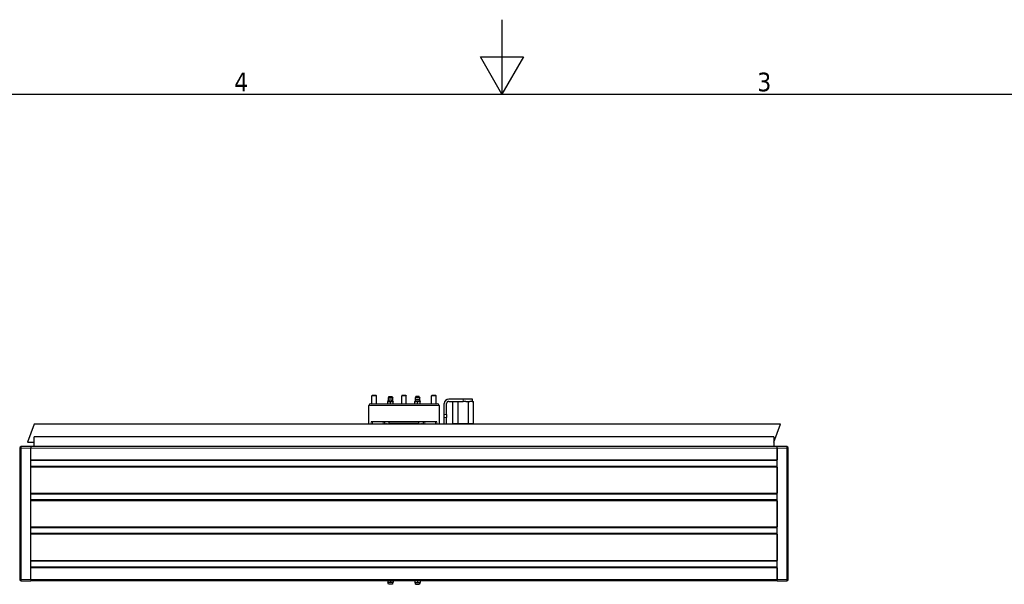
# Model space of a CAD drawing. Header units: millimetres. Extents: x 0 to 4200, y 0 to 2970.
# Tile 16 of 17: x 1454 to 2773, y 2213 to 2970. Entities that reach past the tile are written whole.
import ezdxf

# ---------------------------------------------------------------- set-up
doc = ezdxf.new("R2010")
doc.units = ezdxf.units.MM
doc.header["$LTSCALE"] = 7
for name, color, linetype, lineweight in [('Bordo (ISO)', 7, 'Continuous', 25), ('Visibile (ISO)', 7, 'Continuous', 25), ('Visibile sottile (ISO)', 7, 'Continuous', 13)]:
    doc.layers.add(name, color=color, linetype=linetype, lineweight=lineweight)
doc.styles.add('Testo nota (ISO)', font='tahoma.ttf')

# ---------------------------------------------------------------- blocks, each defined once
blk = doc.blocks.new('Bordi Bordo di default')
at = {"layer": 'Bordo (ISO)', "flags": 128}
for points in [[(210, 297), (210, 287), (207.11, 292), (212.89, 292), (210, 287)], [(10, 10), (10, 287), (410, 287), (410, 10), (10, 10)]]:
    blk.add_lwpolyline(points, dxfattribs=at)
at = {"layer": 'Bordo (ISO)', "char_height": 2.5, "attachment_point": 7, "style": 'Testo nota (ISO)'}
for s, insert in [('4', (174.13, 287.4)), ('3', (244.22, 287.35))]:
    blk.add_mtext(s, dxfattribs=dict(at, insert=insert))

msp = doc.modelspace()

# ---------------------------------------------------------------- linework, layer by layer
at = {"layer": 'Visibile (ISO)'}
for p, q in [((1923.7, 2455), (2013.7, 2455)), ((1926.3, 2466.5), (1925.7, 2465.9)), ((1931.7, 2465.9), (1925.7, 2465.9)), ((1925.7, 2455), (1925.7, 2465.9)), ((1926.3, 2466.5), (1931.1, 2466.5)), ((1931.1, 2466.5), (1931.7, 2465.9)), ((1931.7, 2455), (1931.7, 2465.9)), ((1947, 2458), (1954, 2458)), ((1947, 2455.3), (1947, 2457.7)), ((1948.2, 2464.8), (1947.3, 2463)), ((1947.3, 2463), (1953.7, 2463)), ((1947.8, 2460.6), (1953.1, 2460.6)), ((1948.2, 2464.8), (1952.7, 2464.8)), ((1950.5, 2455.3), (1950.5, 2457.7)), ((1952.7, 2464.8), (1953.7, 2463)), ((1954, 2455.3), (1954, 2457.7)), ((1966.3, 2466.5), (1965.7, 2465.9)), ((1971.7, 2465.9), (1965.7, 2465.9)), ((1965.7, 2455), (1965.7, 2465.9)), ((1966.3, 2466.5), (1971.1, 2466.5)), ((1971.1, 2466.5), (1971.7, 2465.9)), ((1971.7, 2455), (1971.7, 2465.9)), ((1990.4, 2458), (1983.4, 2458)), ((1983.4, 2455.3), (1983.4, 2457.7)), ((1984.6, 2464.8), (1983.7, 2463)), ((1990.1, 2463), (1983.7, 2463)), ((1989.5, 2460.6), (1984.2, 2460.6)), ((1989.1, 2464.8), (1984.6, 2464.8)), ((1986.9, 2455.3), (1986.9, 2457.7)), ((1989.1, 2464.8), (1990.1, 2463)), ((1990.4, 2455.3), (1990.4, 2457.7)), ((2006.3, 2466.5), (2005.7, 2465.9)), ((2011.7, 2465.9), (2005.7, 2465.9)), ((2005.7, 2455), (2005.7, 2465.9)), ((2006.3, 2466.5), (2011.1, 2466.5)), ((2011.1, 2466.5), (2011.7, 2465.9)), ((2011.7, 2455), (2011.7, 2465.9)), ((2022.7, 2440.9), (2022.7, 2455.4)), ((2025.7, 2440.9), (2025.7, 2455.4)), ((2048.2, 2461.4), (2028.7, 2461.4)), ((2028.7, 2458.4), (2048.2, 2458.4)), ((2034.3, 2428.4), (2034.3, 2458.4)), ((2041.3, 2428.4), (2041.3, 2458.4)), ((2060.7, 2461.4), (2048.2, 2461.4)), ((2051.7, 2458.4), (2048.2, 2458.4)), ((2051.7, 2458.4), (2055.1, 2458.4)), ((2055.1, 2458.4), (2056.8, 2458.4)), ((2055.1, 2428.4), (2055.1, 2458.4)), ((2060.3, 2458.4), (2056.8, 2458.4)), ((2060.3, 2458.4), (2062, 2458.4)), ((2060.7, 2458.4), (2060.7, 2461.4)), ((2062, 2428.4), (2062, 2458.4)), ((1921.7, 2427.7), (1921.7, 2453)), ((2015.7, 2453), (2015.7, 2427.7)), ((2012.7, 2430.7), (1924.7, 2430.7)), ((1942.9, 2427.7), (1942.9, 2430.7)), ((1943.7, 2428.4), (1943.5, 2428.4)), ((1943.7, 2428.4), (1945.3, 2428.4)), ((1946, 2428.4), (1945.3, 2428.4)), ((1946, 2428.4), (1949, 2428.4)), ((1989.2, 2428.7), (1948.2, 2428.7)), ((1948.2, 2428.4), (1948.2, 2428.7)), ((1948.7, 2428.7), (1948.7, 2430.7)), ((1950.1, 2428.4), (1949, 2428.4)), ((1950.1, 2428.4), (1954.2, 2428.4)), ((1955.8, 2428.4), (1954.2, 2428.4)), ((1955.8, 2428.4), (1959.4, 2428.4)), ((1959.4, 2428.4), (1960.5, 2428.4)), ((1960.5, 2428.4), (1960.7, 2428.4)), ((1962.4, 2428.4), (1960.7, 2428.4)), ((1962.4, 2428.4), (1965, 2428.4)), ((1965, 2428.4), (1966.5, 2428.4)), ((1966.5, 2428.4), (1967.8, 2428.4)), ((1969.6, 2428.4), (1967.8, 2428.4)), ((1969.6, 2428.4), (1970.9, 2428.4)), ((1970.9, 2428.4), (1972.4, 2428.4)), ((1972.4, 2428.4), (1975, 2428.4)), ((1976.7, 2428.4), (1975, 2428.4)), ((1976.7, 2428.4), (1976.8, 2428.4)), ((1976.8, 2428.4), (1978, 2428.4)), ((1978, 2428.4), (1981.6, 2428.4)), ((1983.1, 2428.4), (1981.6, 2428.4)), ((1983.1, 2428.4), (1987.2, 2428.4)), ((1988.4, 2428.4), (1987.2, 2428.4)), ((1988.4, 2428.4), (1991.3, 2428.4)), ((1988.7, 2428.7), (1988.7, 2430.7)), ((1989.2, 2428.4), (1989.2, 2428.7)), ((1992.1, 2428.4), (1991.3, 2428.4)), ((1992.1, 2428.4), (1993.6, 2428.4)), ((1993.9, 2428.4), (1993.6, 2428.4)), ((1994.5, 2430.7), (1994.5, 2427.7)), ((2022.7, 2436.7), (2022.7, 2440.9)), ((2022.7, 2427.7), (2022.7, 2436.7)), ((2025.7, 2440.9), (2025.7, 2436.7)), ((2025.7, 2427.7), (2025.7, 2436.7)), ((2034.3, 2428.4), (2034.7, 2428.4)), ((2040.9, 2428.4), (2034.7, 2428.4)), ((2034.7, 2427.7), (2034.7, 2428.4)), ((2040.9, 2428.4), (2041.3, 2428.4)), ((2041.3, 2428.4), (2042, 2428.4)), ((2054.4, 2428.4), (2042, 2428.4)), ((2054.4, 2428.4), (2055.1, 2428.4)), ((2055.1, 2428.4), (2055.5, 2428.4)), ((2061.7, 2428.4), (2055.5, 2428.4)), ((2061.7, 2428.4), (2062, 2428.4)), ((2061.7, 2427.7), (2061.7, 2428.4)), ((1473.1, 2427.7), (1464.3, 2403.7)), ((2473.1, 2427.7), (1473.1, 2427.7)), ((2464.3, 2403.7), (2473.1, 2427.7)), ((1464.3, 2403.7), (1473.1, 2403.7)), ((2464.3, 2410.7), (1473.1, 2410.7)), ((1473.1, 2397.7), (1473.1, 2410.7)), ((2464.3, 2410.7), (2464.3, 2397.7)), ((1453.7, 2395.7), (1453.7, 2219.7)), ((1468.7, 2397.7), (1455.7, 2397.7)), ((2468.7, 2397.7), (1468.7, 2397.7)), ((1468.7, 2397.7), (1468.7, 2395.7)), ((1468.7, 2397.7), (1468.7, 2395.7)), ((1468.7, 2380.2), (1468.7, 2395.7)), ((1468.7, 2219.7), (1468.7, 2395.7)), ((2468.7, 2395.7), (2468.7, 2397.7)), ((2468.7, 2395.7), (2468.7, 2397.7)), ((2481.7, 2397.7), (2468.7, 2397.7)), ((2468.7, 2395.7), (2468.7, 2380.2)), ((2468.7, 2219.7), (2468.7, 2395.7)), ((2483.7, 2219.7), (2483.7, 2395.7)), ((2468.7, 2379.2), (1468.7, 2379.2)), ((2468.7, 2371.2), (1468.7, 2371.2)), ((1468.7, 2335.2), (1468.7, 2370.2)), ((2468.7, 2370.2), (2468.7, 2335.2)), ((2468.7, 2334.2), (1468.7, 2334.2)), ((2468.7, 2326.2), (1468.7, 2326.2)), ((1468.7, 2290.2), (1468.7, 2325.2)), ((2468.7, 2325.2), (2468.7, 2290.2)), ((2468.7, 2289.2), (1468.7, 2289.2)), ((2468.7, 2281.2), (1468.7, 2281.2)), ((1468.7, 2245.2), (1468.7, 2280.2)), ((2468.7, 2280.2), (2468.7, 2245.2)), ((2468.7, 2244.2), (1468.7, 2244.2)), ((2468.7, 2236.2), (1468.7, 2236.2)), ((1468.7, 2219.7), (1468.7, 2235.2)), ((2468.7, 2235.2), (2468.7, 2219.7)), ((1455.7, 2217.7), (1468.7, 2217.7)), ((1468.7, 2219.7), (1468.7, 2217.7)), ((1468.7, 2219.7), (1468.7, 2217.7)), ((2468.7, 2217.7), (1468.7, 2217.7)), ((1947, 2217.7), (1947, 2215.7)), ((1950.5, 2217.7), (1950.5, 2215.7)), ((1954, 2217.7), (1954, 2215.7)), ((1983.4, 2217.7), (1983.4, 2215.7)), ((1986.9, 2217.7), (1986.9, 2215.7)), ((1990.4, 2217.7), (1990.4, 2215.7)), ((2468.7, 2217.7), (2468.7, 2219.7)), ((2468.7, 2217.7), (2468.7, 2219.7)), ((2468.7, 2217.7), (2481.7, 2217.7)), ((1948.7, 2215.7), (1947, 2215.7)), ((1953.1, 2213.1), (1947.8, 2213.1)), ((1950.5, 2215.7), (1948.7, 2215.7)), ((1952.2, 2215.7), (1950.5, 2215.7)), ((1954, 2215.7), (1952.2, 2215.7)), ((1983.4, 2215.7), (1985.1, 2215.7)), ((1984.2, 2213.1), (1989.5, 2213.1)), ((1985.1, 2215.7), (1986.9, 2215.7)), ((1986.9, 2215.7), (1988.6, 2215.7)), ((1988.6, 2215.7), (1990.4, 2215.7))]:
    msp.add_line(p, q, dxfattribs=at)
for centre, radius, start, end in [((1923.7, 2453), 2, 90, 180), ((1941.9, 2461.1), 6, 328.6687, 354.773), ((1950.5, 2462.4), 3.25, 169.3613, 215.3746), ((1950.5, 2462.4), 3.25, 324.6254, 10.6387), ((1959.1, 2461.1), 6, 185.227, 211.3313), ((1978.3, 2461.1), 6, 328.6687, 354.773), ((1986.9, 2462.4), 3.25, 169.3613, 215.3746), ((1986.9, 2462.4), 3.25, 324.6254, 10.6387), ((1995.5, 2461.1), 6, 185.227, 211.3313), ((2013.7, 2453), 2, 0, 90), ((2028.7, 2455.4), 6, 90, 180), ((2028.7, 2455.4), 3, 90, 180), ((1455.7, 2395.7), 2, 90, 180), ((2481.7, 2395.7), 2, 0, 90), ((1455.7, 2219.7), 2, 180, 270), ((2481.7, 2219.7), 2, 270, 0), ((1941.9, 2212.6), 6, 5.227, 31.3313), ((1959.1, 2212.6), 6, 148.6687, 174.773), ((1978.3, 2212.6), 6, 5.227, 31.3313), ((1995.5, 2212.6), 6, 148.6687, 174.773)]:
    msp.add_arc(centre, radius, start, end, dxfattribs=at)
for points in [[(1948.7, 2458), (1947.9, 2458), (1947, 2457.7)], [(1947, 2457.7), (1947, 2458), (1947, 2458)], [(1947, 2455.3), (1947.9, 2455), (1948.7, 2455)], [(1947, 2455), (1947, 2455), (1947, 2455.3)], [(1950.5, 2457.7), (1949.6, 2458), (1948.8, 2458)], [(1948.8, 2455), (1949.6, 2455), (1950.5, 2455.3)], [(1952.2, 2458), (1951.4, 2458), (1950.5, 2457.7)], [(1950.5, 2455.3), (1951.4, 2455), (1952.2, 2455)], [(1954, 2457.7), (1953.1, 2458), (1952.3, 2458)], [(1952.3, 2455), (1953.1, 2455), (1954, 2455.3)], [(1954, 2458), (1954, 2458), (1954, 2457.7)], [(1954, 2455.3), (1954, 2455), (1954, 2455)], [(1983.4, 2457.7), (1983.4, 2458), (1983.4, 2458)], [(1985.1, 2458), (1984.3, 2458), (1983.4, 2457.7)], [(1983.4, 2455), (1983.4, 2455), (1983.4, 2455.3)], [(1983.4, 2455.3), (1984.3, 2455), (1985.1, 2455)], [(1986.9, 2457.7), (1986, 2458), (1985.2, 2458)], [(1985.2, 2455), (1986, 2455), (1986.9, 2455.3)], [(1988.6, 2458), (1987.8, 2458), (1986.9, 2457.7)], [(1986.9, 2455.3), (1987.8, 2455), (1988.6, 2455)], [(1990.4, 2457.7), (1989.5, 2458), (1988.7, 2458)], [(1988.7, 2455), (1989.5, 2455), (1990.4, 2455.3)], [(1990.4, 2458), (1990.4, 2458), (1990.4, 2457.7)], [(1990.4, 2455.3), (1990.4, 2455), (1990.4, 2455)]]:
    msp.add_rational_spline(points, [1, 1.03575377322, 1], degree=2, dxfattribs=at)
for points in [[(1943.5, 2427.7), (1943.5, 2427.9), (1943.5, 2428.2), (1943.5, 2428.4)], [(1943.5, 2428.4), (1943.5, 2428.2), (1943.5, 2427.9), (1943.5, 2427.7)], [(1943.8, 2427.7), (1943.8, 2427.9), (1943.8, 2428.2), (1943.7, 2428.4)], [(1945.3, 2428.4), (1945.3, 2428.2), (1945.3, 2427.9), (1945.4, 2427.7)], [(1946.2, 2427.7), (1946.1, 2427.9), (1946.1, 2428.2), (1946, 2428.4)], [(1949, 2428.4), (1949, 2428.2), (1949.1, 2427.9), (1949.1, 2427.7)], [(1950.3, 2427.7), (1950.3, 2427.9), (1950.2, 2428.2), (1950.1, 2428.4)], [(1954.2, 2428.4), (1954.3, 2428.2), (1954.4, 2427.9), (1954.5, 2427.7)], [(1956, 2427.7), (1955.9, 2427.9), (1955.8, 2428.2), (1955.8, 2428.4)], [(1959.4, 2428.4), (1959.4, 2428.2), (1959.5, 2427.9), (1959.6, 2427.7)], [(1960.8, 2427.7), (1960.7, 2427.9), (1960.6, 2428.2), (1960.5, 2428.4)], [(1960.7, 2428.4), (1960.8, 2428.2), (1960.9, 2427.9), (1961, 2427.7)], [(1962.7, 2427.7), (1962.6, 2427.9), (1962.5, 2428.2), (1962.4, 2428.4)], [(1965, 2428.4), (1965.1, 2428.2), (1965.1, 2427.9), (1965.2, 2427.7)], [(1966.5, 2428.4), (1966.5, 2428.2), (1966.6, 2427.9), (1966.7, 2427.7)], [(1967.8, 2428.4), (1967.9, 2428.2), (1968, 2427.9), (1968.1, 2427.7)], [(1969.9, 2427.7), (1969.8, 2427.9), (1969.7, 2428.2), (1969.6, 2428.4)], [(1970.9, 2428.4), (1971, 2428.2), (1971.1, 2427.9), (1971.2, 2427.7)], [(1972.4, 2428.4), (1972.5, 2428.2), (1972.5, 2427.9), (1972.6, 2427.7)], [(1975, 2428.4), (1975, 2428.2), (1975.1, 2427.9), (1975.2, 2427.7)], [(1977, 2427.7), (1976.9, 2427.9), (1976.8, 2428.2), (1976.7, 2428.4)], [(1976.8, 2428.4), (1976.9, 2428.2), (1977, 2427.9), (1977.1, 2427.7)], [(1978, 2428.4), (1978.1, 2428.2), (1978.2, 2427.9), (1978.2, 2427.7)], [(1981.6, 2428.4), (1981.7, 2428.2), (1981.8, 2427.9), (1981.9, 2427.7)], [(1983.4, 2427.7), (1983.3, 2427.9), (1983.2, 2428.2), (1983.1, 2428.4)], [(1987.2, 2428.4), (1987.3, 2428.2), (1987.4, 2427.9), (1987.4, 2427.7)], [(1988.6, 2427.7), (1988.5, 2427.9), (1988.5, 2428.2), (1988.4, 2428.4)], [(1991.3, 2428.4), (1991.4, 2428.2), (1991.4, 2427.9), (1991.5, 2427.7)], [(1992.2, 2427.7), (1992.2, 2427.9), (1992.1, 2428.2), (1992.1, 2428.4)], [(1993.6, 2428.4), (1993.6, 2428.2), (1993.7, 2427.9), (1993.7, 2427.7)], [(1993.9, 2427.7), (1993.9, 2427.9), (1993.9, 2428.2), (1993.9, 2428.4)]]:
    msp.add_open_spline(points, degree=3, dxfattribs=at)
at = {"layer": 'Visibile sottile (ISO)'}
for p, q in [((2048.2, 2458.4), (2048.2, 2461.4)), ((2015.7, 2453), (1921.7, 2453)), ((1924.7, 2430.7), (1924.7, 2427.7)), ((1926.6, 2427.7), (1926.6, 2430.7)), ((1940.9, 2430.7), (1940.9, 2427.7)), ((1996.5, 2427.7), (1996.5, 2430.7)), ((2010.8, 2430.7), (2010.8, 2427.7)), ((2012.7, 2427.7), (2012.7, 2430.7)), ((2025.7, 2440.9), (2022.7, 2440.9)), ((2022.7, 2436.7), (2025.7, 2436.7)), ((1455.7, 2395.7), (1453.7, 2395.7)), ((1455.7, 2397.7), (1455.7, 2395.7)), ((1455.7, 2395.7), (1468.7, 2395.7)), ((1455.7, 2219.7), (1455.7, 2395.7)), ((2468.7, 2395.7), (1468.7, 2395.7)), ((2468.7, 2395.7), (2481.7, 2395.7)), ((2481.7, 2395.7), (2481.7, 2397.7)), ((2483.7, 2395.7), (2481.7, 2395.7)), ((2481.7, 2395.7), (2481.7, 2219.7)), ((2468.7, 2380.2), (1468.7, 2380.2)), ((2468.7, 2379), (1468.7, 2379)), ((2468.7, 2371.3), (1468.7, 2371.3)), ((2468.7, 2370.2), (1468.7, 2370.2)), ((2468.7, 2335.2), (1468.7, 2335.2)), ((2468.7, 2334), (1468.7, 2334)), ((2468.7, 2326.3), (1468.7, 2326.3)), ((2468.7, 2325.2), (1468.7, 2325.2)), ((2468.7, 2290.2), (1468.7, 2290.2)), ((2468.7, 2289), (1468.7, 2289)), ((2468.7, 2281.3), (1468.7, 2281.3)), ((2468.7, 2280.2), (1468.7, 2280.2)), ((2468.7, 2245.2), (1468.7, 2245.2)), ((2468.7, 2244), (1468.7, 2244)), ((2468.7, 2236.3), (1468.7, 2236.3)), ((2468.7, 2235.2), (1468.7, 2235.2)), ((1453.7, 2219.7), (1455.7, 2219.7)), ((1455.7, 2219.7), (1455.7, 2217.7)), ((1468.7, 2219.7), (1455.7, 2219.7)), ((2468.7, 2219.7), (1468.7, 2219.7)), ((2481.7, 2219.7), (2468.7, 2219.7)), ((2481.7, 2219.7), (2483.7, 2219.7)), ((2481.7, 2217.7), (2481.7, 2219.7))]:
    msp.add_line(p, q, dxfattribs=at)

# ---------------------------------------------------------------- block references
at = {"xscale": 10, "yscale": 10, "zscale": 10}
msp.add_blockref('Bordi Bordo di default', (0, 0), dxfattribs=at)

doc.saveas('drawing.dxf')
